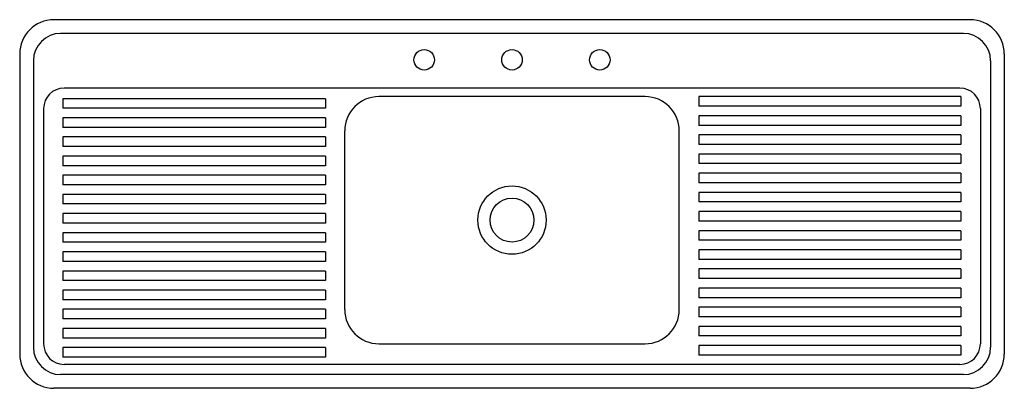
# Model space of a CAD drawing. Extents: x -0.72 to 0.72, y -0.54 to 0.
import ezdxf

# ---------------------------------------------------------------- set-up
doc = ezdxf.new("R2010")
doc.units = 0
doc.header["$MEASUREMENT"] = 0
doc.layers.add('LCNA', color=1, linetype='CONTINUOUS')

msp = doc.modelspace()

# ---------------------------------------------------------------- linework, layer by layer
at = {"layer": 'LCNA'}
for p, q in [((0.671, 0), (-0.671, 0)), ((0.661, -0.02), (-0.661, -0.02)), ((-0.721, -0.05), (-0.721, -0.489)), ((-0.721, -0.05), (-0.721, -0.489)), ((0.721, -0.05), (0.721, -0.489)), ((-0.701, -0.06), (-0.701, -0.479)), ((0.701, -0.06), (0.701, -0.479)), ((0.656, -0.1), (-0.656, -0.1)), ((0.195, -0.1125), (-0.195, -0.1125)), ((0.2735, -0.1125), (0.2735, -0.1265)), ((0.6575, -0.1125), (0.2735, -0.1125)), ((0.6575, -0.1125), (0.6575, -0.1265)), ((-0.6577, -0.1155), (-0.6577, -0.1295)), ((-0.2733, -0.1155), (-0.6577, -0.1155)), ((-0.2733, -0.1295), (-0.6577, -0.1295)), ((-0.2733, -0.1155), (-0.2733, -0.1295)), ((0.6575, -0.1265), (0.2735, -0.1265)), ((-0.686, -0.13), (-0.686, -0.474)), ((-0.6577, -0.1435), (-0.6577, -0.1575)), ((-0.2733, -0.1435), (-0.6577, -0.1435)), ((-0.2733, -0.1435), (-0.2733, -0.1575)), ((0.2735, -0.1405), (0.2735, -0.1545)), ((0.6575, -0.1405), (0.2735, -0.1405)), ((0.6575, -0.1405), (0.6575, -0.1545)), ((0.686, -0.13), (0.686, -0.474)), ((-0.2733, -0.1575), (-0.6577, -0.1575)), ((0.6575, -0.1545), (0.2735, -0.1545)), ((-0.6577, -0.1715), (-0.6577, -0.1855)), ((-0.2733, -0.1715), (-0.6577, -0.1715)), ((-0.2733, -0.1715), (-0.2733, -0.1855)), ((-0.245, -0.4238), (-0.245, -0.1625)), ((0.245, -0.4238), (0.245, -0.1625)), ((0.2735, -0.1685), (0.2735, -0.1825)), ((0.6575, -0.1685), (0.2735, -0.1685)), ((0.6575, -0.1685), (0.6575, -0.1825)), ((-0.2733, -0.1855), (-0.6577, -0.1855)), ((0.6575, -0.1825), (0.2735, -0.1825)), ((-0.6577, -0.1995), (-0.6577, -0.2135)), ((-0.2733, -0.1995), (-0.6577, -0.1995)), ((-0.2733, -0.1995), (-0.2733, -0.2135)), ((0.2735, -0.1965), (0.2735, -0.2105)), ((0.6575, -0.1965), (0.2735, -0.1965)), ((0.6575, -0.1965), (0.6575, -0.2105)), ((-0.2733, -0.2135), (-0.6577, -0.2135)), ((0.6575, -0.2105), (0.2735, -0.2105)), ((-0.6577, -0.2275), (-0.6577, -0.2415)), ((-0.2733, -0.2275), (-0.6577, -0.2275)), ((-0.2733, -0.2275), (-0.2733, -0.2415)), ((0.2735, -0.2245), (0.2735, -0.2385)), ((0.6575, -0.2245), (0.2735, -0.2245)), ((0.6575, -0.2245), (0.6575, -0.2385)), ((-0.2733, -0.2415), (-0.6577, -0.2415)), ((0.6575, -0.2385), (0.2735, -0.2385)), ((-0.6577, -0.2555), (-0.6577, -0.2695)), ((-0.2733, -0.2555), (-0.6577, -0.2555)), ((-0.2733, -0.2555), (-0.2733, -0.2695)), ((0.2735, -0.2525), (0.2735, -0.2665)), ((0.6575, -0.2525), (0.2735, -0.2525)), ((0.6575, -0.2525), (0.6575, -0.2665)), ((-0.2733, -0.2695), (-0.6577, -0.2695)), ((0.6575, -0.2665), (0.2735, -0.2665)), ((-0.6577, -0.2835), (-0.6577, -0.2975)), ((-0.2733, -0.2835), (-0.6577, -0.2835)), ((-0.2733, -0.2835), (-0.2733, -0.2975)), ((0.2735, -0.2805), (0.2735, -0.2945)), ((0.6575, -0.2805), (0.2735, -0.2805)), ((0.6575, -0.2805), (0.6575, -0.2945)), ((-0.2733, -0.2975), (-0.6577, -0.2975)), ((0.6575, -0.2945), (0.2735, -0.2945)), ((-0.6577, -0.3115), (-0.6577, -0.3255)), ((-0.2733, -0.3115), (-0.6577, -0.3115)), ((-0.2733, -0.3115), (-0.2733, -0.3255)), ((0.2735, -0.3085), (0.2735, -0.3225)), ((0.6575, -0.3085), (0.2735, -0.3085)), ((0.6575, -0.3085), (0.6575, -0.3225)), ((-0.2733, -0.3255), (-0.6577, -0.3255)), ((0.6575, -0.3225), (0.2735, -0.3225)), ((-0.6577, -0.3395), (-0.6577, -0.3535)), ((-0.2733, -0.3395), (-0.6577, -0.3395)), ((-0.2733, -0.3395), (-0.2733, -0.3535)), ((0.2735, -0.3365), (0.2735, -0.3505)), ((0.6575, -0.3365), (0.2735, -0.3365)), ((0.6575, -0.3365), (0.6575, -0.3505)), ((-0.2733, -0.3535), (-0.6577, -0.3535)), ((0.6575, -0.3505), (0.2735, -0.3505)), ((-0.6577, -0.3675), (-0.6577, -0.3815)), ((-0.2733, -0.3675), (-0.6577, -0.3675)), ((-0.2733, -0.3675), (-0.2733, -0.3815)), ((0.2735, -0.3645), (0.2735, -0.3785)), ((0.6575, -0.3645), (0.2735, -0.3645)), ((0.6575, -0.3645), (0.6575, -0.3785)), ((-0.2733, -0.3815), (-0.6577, -0.3815)), ((0.6575, -0.3785), (0.2735, -0.3785)), ((-0.6577, -0.3955), (-0.6577, -0.4095)), ((-0.2733, -0.3955), (-0.6577, -0.3955)), ((-0.2733, -0.3955), (-0.2733, -0.4095)), ((0.2735, -0.3925), (0.2735, -0.4065)), ((0.6575, -0.3925), (0.2735, -0.3925)), ((0.6575, -0.3925), (0.6575, -0.4065)), ((-0.2733, -0.4095), (-0.6577, -0.4095)), ((0.6575, -0.4065), (0.2735, -0.4065)), ((-0.6577, -0.4235), (-0.6577, -0.4375)), ((-0.2733, -0.4235), (-0.6577, -0.4235)), ((-0.2733, -0.4235), (-0.2733, -0.4375)), ((0.2735, -0.4205), (0.2735, -0.4345)), ((0.6575, -0.4205), (0.2735, -0.4205)), ((0.6575, -0.4205), (0.6575, -0.4345)), ((-0.2733, -0.4375), (-0.6577, -0.4375)), ((0.6575, -0.4345), (0.2735, -0.4345)), ((-0.6577, -0.4515), (-0.6577, -0.4655)), ((-0.2733, -0.4515), (-0.6577, -0.4515)), ((-0.2733, -0.4515), (-0.2733, -0.4655)), ((0.2735, -0.4485), (0.2735, -0.4625)), ((0.6575, -0.4485), (0.2735, -0.4485)), ((0.6575, -0.4485), (0.6575, -0.4625)), ((-0.2733, -0.4655), (-0.6577, -0.4655)), ((-0.195, -0.4738), (0.195, -0.4738)), ((0.6575, -0.4625), (0.2735, -0.4625)), ((-0.6577, -0.4795), (-0.6577, -0.4935)), ((-0.2733, -0.4795), (-0.6577, -0.4795)), ((-0.2733, -0.4795), (-0.2733, -0.4935)), ((0.2735, -0.4765), (0.2735, -0.4905)), ((0.6575, -0.4765), (0.2735, -0.4765)), ((0.6575, -0.4765), (0.6575, -0.4905)), ((-0.2733, -0.4935), (-0.6577, -0.4935)), ((0.656, -0.504), (-0.656, -0.504)), ((0.6575, -0.4905), (0.2735, -0.4905)), ((0.661, -0.519), (-0.661, -0.519)), ((0.671, -0.539), (-0.671, -0.539))]:
    msp.add_line(p, q, dxfattribs=at)
for centre, radius in [((-0.1286, -0.0586), 0.015), ((0, -0.0586), 0.015), ((0.1286, -0.0586), 0.015), ((0, -0.2931), 0.05), ((0, -0.2931), 0.0321)]:
    msp.add_circle(centre, radius, dxfattribs=at)
for centre, radius, start, end in [((-0.671, -0.05), 0.05, 90, 180), ((0.671, -0.05), 0.05, 360, 90), ((-0.661, -0.06), 0.04, 90, 180), ((0.661, -0.06), 0.04, 0, 90), ((-0.656, -0.13), 0.03, 90, 180), ((0.656, -0.13), 0.03, 360, 90), ((-0.195, -0.1625), 0.05, 90, 180), ((0.195, -0.1625), 0.05, 360, 90), ((-0.195, -0.4238), 0.05, 180, 270), ((0.195, -0.4238), 0.05, 270, 360), ((-0.656, -0.474), 0.03, 180, 270), ((0.656, -0.474), 0.03, 270, 360), ((-0.671, -0.489), 0.05, 180, 270), ((-0.661, -0.479), 0.04, 180, 270), ((0.661, -0.479), 0.04, 270, 360), ((0.671, -0.489), 0.05, 270, 360)]:
    msp.add_arc(centre, radius, start, end, dxfattribs=at)

doc.saveas('drawing.dxf')
